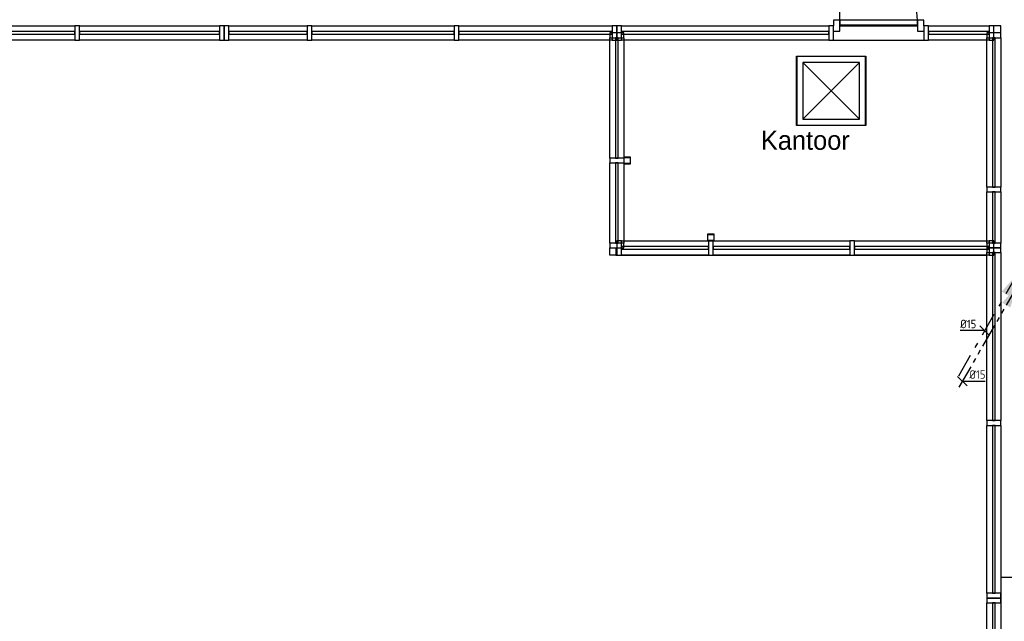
# Model space of a CAD drawing. Header units: millimetres. Extents: x -110 to 230337154, y -20 to 1103899040.
# Tile 24 of 58: x 115163071 to 115173451, y 551926877 to 551933217. Entities that reach past the tile are written whole.
import ezdxf

# ---------------------------------------------------------------- set-up
doc = ezdxf.new("R2010")
doc.units = ezdxf.units.MM
doc.header["$LTSCALE"] = 50
for name, pattern in [('2322109', [10, 5, -2, 1, -2]), ('2322109_a', [10, 5, -2, 1, -2]), ('2322110', [10, 5, -1, 1, -1, 1, -1]), ('2322110_a', [10, 5, -1, 1, -1, 1, -1])]:
    doc.linetypes.add(name, pattern=pattern)
doc.layers.get('0').update_dxf_attribs({"lineweight": 5})
for name, color, linetype in [('ONDERLEGGER BOUWKUNDIG', 7, 'Continuous'), ('ONDERLEGGER Text', 7, 'Continuous'), ('WL531---', 5, '2322109'), ('WL532---', 1, '2322110'), ('WM531---', 1, 'Continuous'), ('WM532---', 1, 'Continuous')]:
    doc.layers.add(name, color=color, linetype=linetype)
doc.styles.add('DVD_VBC_Arial', font='arial.ttf')
doc.styles.add('HTC', font='GOTHIC.TTF', dxfattribs={"height": 150})
doc.styles.add('STABICAD-018', font='ISOCP.SHX', dxfattribs={"height": 90})

# ---------------------------------------------------------------- blocks, each defined once
blk = doc.blocks.new('*U362')
at = {"linetype": '2322109'}
blk.add_hatch(color=2, dxfattribs=at).paths.add_polyline_path([(-25, -43), (-107, -285), (-193, -235)], flags=0)
at = {"color": 0, "linetype": '2322109'}
blk.add_line((0, 0), (0, 0, 1), dxfattribs=at)
at = {"color": 2, "linetype": '2322109_a'}
blk.add_line((-25, -43, 1), (-675, -1169, 1), dxfattribs=at)
at = {"color": 2, "linetype": '2322109'}
blk.add_circle((0, 0, 1), 50, dxfattribs=at)
at = {"color": 2}
for tag, p, style in [('POSITIONCODE', (150, 150), 'DVD_VBC_Arial'), ('SECTIONCODE', (150, 150), 'DVD_VBC_Arial'), ('CODE', (0, 100), 'STABICAD-018'), ('FLOORCODE', (0, 0, -50), 'STABICAD-018')]:
    blk.add_attdef(tag, p, '', height=1.2, dxfattribs=dict(at, style=style))
blk = doc.blocks.new('*U368')
at = {"linetype": '2322110'}
blk.add_hatch(color=2, dxfattribs=at).paths.add_polyline_path([(-25, -43), (-107, -285), (-193, -235)], flags=0)
at = {"color": 0, "linetype": '2322110'}
blk.add_line((0, 0), (0, 0, 1), dxfattribs=at)
at = {"color": 2, "linetype": '2322110_a'}
blk.add_line((-25, -43, 1), (-675, -1169, 1), dxfattribs=at)
at = {"color": 2, "linetype": '2322110'}
blk.add_circle((0, 0, 1), 50, dxfattribs=at)
at = {"color": 2}
for tag, p, style in [('POSITIONCODE', (150, 150), 'DVD_VBC_Arial'), ('SECTIONCODE', (150, 150), 'DVD_VBC_Arial'), ('CODE', (0, 100), 'STABICAD-018'), ('FLOORCODE', (0, 0, -50), 'STABICAD-018')]:
    blk.add_attdef(tag, p, '', height=1.2, dxfattribs=dict(at, style=style))
blk = doc.blocks.new('*U395')
at = {"color": 0, "linetype": 'Continuous'}
for p, q in [((-42, 0), (-258, 0)), ((-50, 50), (50, -50)), ((0, 0), (-42, 0))]:
    blk.add_line(p, q, dxfattribs=at)
at = {"color": 0, "linetype": 'Continuous', "style": 'STABICAD-018'}
blk.add_text('%%c15', height=90, dxfattribs=at).set_placement((-258, 25))
at = {"color": 2, "style": 'DVD_VBC_Arial'}
blk.add_attdef('CODE', (0, 0), '', height=1.2, dxfattribs=at)
blk = doc.blocks.new('*U396')
at = {"color": 0, "linetype": 'Continuous'}
for p, q in [((50, -50), (-50, 50)), ((0, 0), (24, 0)), ((24, 0), (240, 0))]:
    blk.add_line(p, q, dxfattribs=at)
at = {"color": 0, "linetype": 'Continuous', "style": 'STABICAD-018'}
blk.add_text('%%c15', height=90, dxfattribs=at).set_placement((74, 25))
at = {"color": 2, "style": 'DVD_VBC_Arial'}
blk.add_attdef('CODE', (0, 0), '', height=1.2, dxfattribs=at)

msp = doc.modelspace()

# ---------------------------------------------------------------- linework, layer by layer
at = {"layer": 'ONDERLEGGER BOUWKUNDIG'}
for p, q in [((115171718.2, 551933211), (115171718.2, 551934027)), ((115171718.2, 551933211), (115171651.2, 551933211)), ((115171651.2, 551933211), (115171651.2, 551933152)), ((115172534.2, 551933211), (115171718.2, 551933211)), ((115171718.2, 551933211), (115171718.2, 551933161)), ((115171718.2, 551933097), (115171718.2, 551933211)), ((115172534.2, 551933161), (115172534.2, 551933211)), ((115172601.2, 551933211), (115172534.2, 551933211)), ((115172534.2, 551933211), (115172534.2, 551933097)), ((115172601.2, 551933152), (115172601.2, 551933211)), ((115162151, 551933152), (115163651, 551933152)), ((115163701, 551933152), (115165176, 551933152)), ((115165226, 551933152), (115165176, 551933152)), ((115165176, 551933152), (115165176, 551933002)), ((115165226, 551933002), (115165226, 551933152)), ((115165276, 551933152), (115166101, 551933152)), ((115166151, 551933152), (115167651, 551933152)), ((115167701, 551933152), (115169316, 551933152)), ((115169366, 551933152), (115169316, 551933152)), ((115169316, 551933152), (115169316, 551933002)), ((115169366, 551933002), (115169366, 551933152)), ((115169416, 551933152), (115171601.2, 551933152)), ((115171718.2, 551933161), (115172534.2, 551933161)), ((115171718.2, 551933152), (115172534.2, 551933152)), ((115172651.2, 551933152), (115173291, 551933152)), ((115173341, 551933152), (115173291, 551933152)), ((115173291, 551933152), (115173291, 551933002)), ((115173416, 551933152), (115173341, 551933152)), ((115173341, 551933002), (115173341, 551933152)), ((115173416, 551933077), (115173416, 551933152)), ((115163651, 551933091), (115162151, 551933091)), ((115162151, 551933063), (115163651, 551933063)), ((115163651, 551933002), (115162151, 551933002)), ((115163651, 551933063), (115163651, 551933091)), ((115165176, 551933091), (115163701, 551933091)), ((115163701, 551933091), (115163701, 551933063)), ((115163701, 551933063), (115165176, 551933063)), ((115165176, 551933002), (115163701, 551933002)), ((115165176, 551933063), (115165176, 551933091)), ((115165176, 551933002), (115165226, 551933002)), ((115166101, 551933091), (115165276, 551933091)), ((115165276, 551933091), (115165276, 551933063)), ((115165276, 551933063), (115166101, 551933063)), ((115166101, 551933002), (115165276, 551933002)), ((115166101, 551933063), (115166101, 551933091)), ((115167651, 551933091), (115166151, 551933091)), ((115166151, 551933091), (115166151, 551933063)), ((115166151, 551933063), (115167651, 551933063)), ((115167651, 551933002), (115166151, 551933002)), ((115167651, 551933063), (115167651, 551933091)), ((115169316, 551933091), (115167701, 551933091)), ((115167701, 551933091), (115167701, 551933063)), ((115167701, 551933063), (115169316, 551933063)), ((115169316, 551933002), (115167701, 551933002)), ((115169291, 551931757), (115169291, 551933027)), ((115169316, 551933063), (115169316, 551933091)), ((115169316, 551933002), (115169366, 551933002)), ((115169380, 551933027), (115169352, 551933027)), ((115169352, 551933027), (115169352, 551931757)), ((115169380, 551931757), (115169380, 551933027)), ((115171601.2, 551933091), (115169416, 551933091)), ((115169416, 551933091), (115169416, 551933063)), ((115169416, 551933063), (115171601.2, 551933063)), ((115171601.2, 551933002), (115169416, 551933002)), ((115169441, 551933027), (115169441, 551931767)), ((115171601.2, 551933063), (115171601.2, 551933091)), ((115171651.2, 551933097), (115171718.2, 551933097)), ((115171651.2, 551933002), (115172601.2, 551933002)), ((115172534.2, 551933097), (115172601.2, 551933097)), ((115173291, 551933091), (115172651.2, 551933091)), ((115172651.2, 551933091), (115172651.2, 551933063)), ((115172651.2, 551933063), (115173291, 551933063)), ((115173291, 551933002), (115172651.2, 551933002)), ((115173266, 551931452), (115173266, 551933027)), ((115173291, 551933063), (115173291, 551933091)), ((115173291, 551933002), (115173341, 551933002)), ((115173355, 551933027), (115173327, 551933027)), ((115173327, 551933027), (115173327, 551931452)), ((115173355, 551931452), (115173355, 551933027)), ((115173416, 551933027), (115173416, 551931452)), ((115171261.2, 551932102), (115171261.2, 551932832)), ((115171261.2, 551932832), (115171991.2, 551932832)), ((115171989.2, 551932830), (115171263.2, 551932830)), ((115171263.2, 551932830), (115171263.2, 551932104)), ((115171989.2, 551932104), (115171989.2, 551932830)), ((115171991.2, 551932832), (115171991.2, 551932102)), ((115171326.2, 551932167), (115171926.2, 551932767)), ((115171326.2, 551932767), (115171926.2, 551932167)), ((115171926.2, 551932767), (115171326.2, 551932767)), ((115171326.2, 551932767), (115171326.2, 551932167)), ((115171926.2, 551932167), (115171926.2, 551932767)), ((115171326.2, 551932167), (115171926.2, 551932167)), ((115171991.2, 551932102), (115171261.2, 551932102)), ((115171263.2, 551932104), (115171989.2, 551932104)), ((115169352, 551931757), (115169380, 551931757)), ((115169511, 551931767), (115169441, 551931767)), ((115169441, 551931767), (115169441, 551931697)), ((115169443.9, 551931700), (115169443.9, 551931764.1)), ((115169443.9, 551931764.1), (115169508, 551931764.1)), ((115169495.9, 551931767), (115169493, 551931764.1)), ((115169508, 551931764.1), (115169508, 551931700)), ((115169511, 551931697), (115169511, 551931767)), ((115169291, 551930862), (115169291, 551931707)), ((115169380, 551931707), (115169352, 551931707)), ((115169352, 551931707), (115169352, 551930862)), ((115169380, 551930862), (115169380, 551931707)), ((115169443.9, 551931715), (115169441, 551931712.1)), ((115169441, 551931697), (115169441, 551930862)), ((115169441, 551931697), (115169511, 551931697)), ((115169508, 551931700), (115169443.9, 551931700)), ((115173327, 551931452), (115173355, 551931452)), ((115173266, 551930862), (115173266, 551931402)), ((115173355, 551931402), (115173327, 551931402)), ((115173327, 551931402), (115173327, 551930862)), ((115173355, 551930862), (115173355, 551931402)), ((115173416, 551931402), (115173416, 551930862)), ((115170391, 551930957), (115170321, 551930957)), ((115170321, 551930957), (115170321, 551930887)), ((115170323.9, 551930890), (115170323.9, 551930954.1)), ((115170323.9, 551930954.1), (115170388, 551930954.1)), ((115170388, 551930954.1), (115170388, 551930890)), ((115170391, 551930887), (115170391, 551930957)), ((115169441, 551930862), (115169291, 551930862)), ((115169291, 551930862), (115169291, 551930812)), ((115169352, 551930862), (115169380, 551930862)), ((115169416, 551930887), (115170321, 551930887)), ((115170331, 551930826), (115169416, 551930826)), ((115169416, 551930826), (115169416, 551930798)), ((115169441, 551930812), (115169441, 551930862)), ((115170321, 551930887), (115170391, 551930887)), ((115170388, 551930890), (115170323.9, 551930890)), ((115170331, 551930798), (115170331, 551930826)), ((115171823.5, 551930826), (115170381, 551930826)), ((115170381, 551930826), (115170381, 551930798)), ((115170391, 551930887), (115171823.5, 551930887)), ((115171823.5, 551930798), (115171823.5, 551930826)), ((115171873.5, 551930887), (115173291, 551930887)), ((115173291, 551930826), (115171873.5, 551930826)), ((115171873.5, 551930826), (115171873.5, 551930798)), ((115173416, 551930862), (115173266, 551930862)), ((115173266, 551930862), (115173266, 551930812)), ((115173341, 551930887), (115173291, 551930887)), ((115173291, 551930887), (115173291, 551930737)), ((115173291, 551930798), (115173291, 551930826)), ((115173327, 551930862), (115173355, 551930862)), ((115173341, 551930737), (115173341, 551930887)), ((115173416, 551930812), (115173416, 551930862)), ((115169291, 551930812), (115169441, 551930812)), ((115169291, 551930737), (115169291, 551930812)), ((115169356, 551930737), (115169291, 551930737)), ((115169356, 551930812), (115169356, 551930732)), ((115173266, 551930732), (115169356, 551930732)), ((115169416, 551930798), (115170331, 551930798)), ((115170331, 551930737), (115169416, 551930737)), ((115170381, 551930798), (115171823.5, 551930798)), ((115171823.5, 551930737), (115170381, 551930737)), ((115171873.5, 551930798), (115173291, 551930798)), ((115173291, 551930737), (115171873.5, 551930737)), ((115173266, 551930812), (115173416, 551930812)), ((115173266, 551928992), (115173266, 551930762)), ((115173291, 551930737), (115173341, 551930737)), ((115173355, 551930762), (115173327, 551930762)), ((115173327, 551930762), (115173327, 551928992)), ((115173355, 551928992), (115173355, 551930762)), ((115173416, 551930762), (115173416, 551928992)), ((115173327, 551928992), (115173355, 551928992)), ((115173266, 551927172), (115173266, 551928942)), ((115173355, 551928942), (115173327, 551928942)), ((115173327, 551928942), (115173327, 551927172)), ((115173355, 551927172), (115173355, 551928942)), ((115173416, 551928942), (115173416, 551927337)), ((115173416, 551927337), (115173416, 551923102)), ((115173846, 551927337), (115173416, 551927337)), ((115173416, 551927172), (115173266, 551927172)), ((115173266, 551927172), (115173266, 551927122)), ((115173266, 551927122), (115173416, 551927122)), ((115173327, 551927172), (115173355, 551927172)), ((115173416, 551927122), (115173416, 551927172)), ((115173266, 551925597), (115173266, 551927072)), ((115173355, 551927072), (115173327, 551927072)), ((115173327, 551927072), (115173327, 551925597)), ((115173355, 551925597), (115173355, 551927072))]:
    msp.add_line(p, q, dxfattribs=at)
at = {"layer": 'ONDERLEGGER BOUWKUNDIG', "extrusion": (0, 0, -1)}
for p, q in [((115163701, 551933152), (115163651, 551933152)), ((115163651, 551933152), (115163651, 551933002)), ((115163701, 551933002), (115163701, 551933152)), ((115165276, 551933152), (115165226, 551933152)), ((115165226, 551933152), (115165226, 551933002)), ((115165276, 551933002), (115165276, 551933152)), ((115166151, 551933152), (115166101, 551933152)), ((115166101, 551933152), (115166101, 551933002)), ((115166151, 551933002), (115166151, 551933152)), ((115167701, 551933152), (115167651, 551933152)), ((115167651, 551933152), (115167651, 551933002)), ((115167701, 551933002), (115167701, 551933152)), ((115169416, 551933152), (115169366, 551933152)), ((115169366, 551933152), (115169366, 551933002)), ((115169416, 551933002), (115169416, 551933152)), ((115171651.2, 551933152), (115171601.2, 551933152)), ((115171601.2, 551933152), (115171601.2, 551933002)), ((115171651.2, 551933002), (115171651.2, 551933152)), ((115172651.2, 551933152), (115172601.2, 551933152)), ((115172601.2, 551933152), (115172601.2, 551933002)), ((115172651.2, 551933002), (115172651.2, 551933152)), ((115163651, 551933002), (115163701, 551933002)), ((115165226, 551933002), (115165276, 551933002)), ((115166101, 551933002), (115166151, 551933002)), ((115167651, 551933002), (115167701, 551933002)), ((115169441, 551933077), (115169291, 551933077)), ((115169291, 551933077), (115169291, 551933027)), ((115169291, 551933027), (115169441, 551933027)), ((115169366, 551933002), (115169416, 551933002)), ((115169441, 551933027), (115169441, 551933077)), ((115171601.2, 551933002), (115171651.2, 551933002)), ((115172601.2, 551933002), (115172651.2, 551933002)), ((115173416, 551933077), (115173266, 551933077)), ((115173266, 551933077), (115173266, 551933027)), ((115173266, 551933027), (115173416, 551933027)), ((115173416, 551933027), (115173416, 551933077)), ((115169441, 551931757), (115169291, 551931757)), ((115169291, 551931757), (115169291, 551931707)), ((115169291, 551931707), (115169441, 551931707)), ((115173416, 551931452), (115173266, 551931452)), ((115173266, 551931452), (115173266, 551931402)), ((115173416, 551931402), (115173416, 551931452)), ((115173266, 551931402), (115173416, 551931402)), ((115169416, 551930887), (115169366, 551930887)), ((115169366, 551930887), (115169366, 551930737)), ((115169416, 551930737), (115169416, 551930887)), ((115170331, 551930887), (115170331, 551930737)), ((115170381, 551930737), (115170381, 551930887)), ((115171873.5, 551930887), (115171823.5, 551930887)), ((115171823.5, 551930887), (115171823.5, 551930737)), ((115171873.5, 551930737), (115171873.5, 551930887)), ((115169366, 551930737), (115169416, 551930737)), ((115170331, 551930737), (115170381, 551930737)), ((115171823.5, 551930737), (115171873.5, 551930737)), ((115173416, 551930812), (115173266, 551930812)), ((115173266, 551930812), (115173266, 551930762)), ((115173266, 551930762), (115173416, 551930762)), ((115173416, 551930762), (115173416, 551930812)), ((115173416, 551928992), (115173266, 551928992)), ((115173266, 551928992), (115173266, 551928942)), ((115173416, 551928942), (115173416, 551928992)), ((115173266, 551928942), (115173416, 551928942)), ((115173416, 551927122), (115173266, 551927122)), ((115173266, 551927122), (115173266, 551927072)), ((115173416, 551927072), (115173416, 551927122)), ((115173266, 551927072), (115173416, 551927072))]:
    msp.add_line(p, q, dxfattribs=at)
at = {"layer": 'ONDERLEGGER BOUWKUNDIG'}
msp.add_arc((115171718.2, 551933211), 816, 0, 90, dxfattribs=at)

# ---------------------------------------------------------------- block references
at = {"layer": 'WL531---', "linetype": '2322109'}
msp.add_blockref('*U362', (115173616.8, 551930586, -1), dxfattribs=at)
at = {"layer": 'WL532---', "linetype": '2322110'}
msp.add_blockref('*U368', (115173621.3, 551930469.2, -1), dxfattribs=at)
at = {"layer": 'WM531---', "linetype": 'Continuous'}
msp.add_blockref('*U395', (115173244, 551929940.2, -1), dxfattribs=at)
at = {"layer": 'WM532---', "linetype": 'Continuous'}
msp.add_blockref('*U396', (115173008.6, 551929407.9, -1), dxfattribs=at)

# ---------------------------------------------------------------- texts
at = {"layer": 'ONDERLEGGER Text', "insert": (115171353.5, 551931944.5), "char_height": 200, "attachment_point": 5, "style": 'HTC'}
msp.add_mtext_dynamic_manual_height_columns('Kantoor', width=2587.45, gutter_width=875, heights=[0], dxfattribs=at)

doc.saveas('drawing.dxf')
